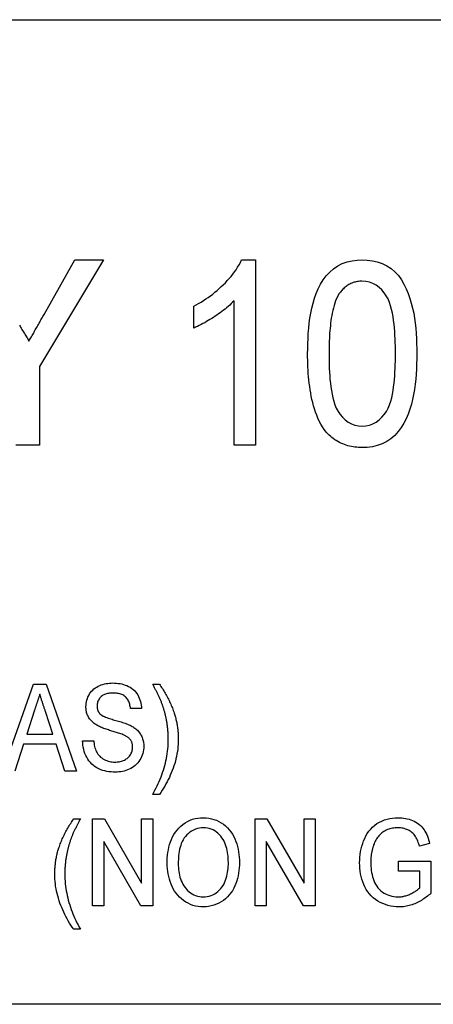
# Model space of a CAD drawing. Header units: millimetres. Extents: x 55 to 3742, y 83 to 332.
# Tile 12 of 14: x 353 to 360, y 312 to 329. Entities that reach past the tile are written whole.
import ezdxf

# ---------------------------------------------------------------- set-up
doc = ezdxf.new("R2010")
doc.units = ezdxf.units.MM
doc.layers.add('DETAIL', color=2, linetype='Continuous')

msp = doc.modelspace()

# ---------------------------------------------------------------- linework, layer by layer
at = {"layer": 'DETAIL'}
for p, q in [((325.768, 328.63), (377.091, 328.63)), ((354.414, 324.484), (353.307, 322.64)), ((353.387, 323.543), (353.921, 324.484)), ((353.921, 324.484), (354.414, 324.484)), ((356.802, 324.484), (357.04, 324.484)), ((357.04, 324.484), (357.04, 321.284)), ((355.973, 323.306), (355.973, 323.684)), ((356.671, 321.284), (356.671, 323.778)), ((353.307, 322.64), (353.307, 321.284)), ((353.307, 321.284), (352.896, 321.284)), ((357.04, 321.284), (356.671, 321.284)), ((352.675, 315.658), (353.205, 317.158)), ((353.205, 317.158), (353.421, 317.158)), ((353.421, 317.158), (353.95, 315.658)), ((355.264, 317.158), (355.38, 317.158)), ((355.072, 316.735), (354.88, 316.735)), ((353.222, 316.71), (353.087, 316.293)), ((353.538, 316.293), (353.411, 316.683)), ((353.087, 316.293), (353.538, 316.293)), ((353.03, 316.12), (352.88, 315.658)), ((353.595, 316.12), (353.03, 316.12)), ((353.745, 315.658), (353.595, 316.12)), ((354.053, 316.178), (354.245, 316.178)), ((353.95, 315.658), (353.745, 315.658)), ((355.38, 315.255), (355.264, 315.255)), ((353.899, 314.832), (354.014, 314.832)), ((354.226, 314.832), (354.429, 314.832)), ((354.226, 313.332), (354.226, 314.832)), ((354.429, 314.832), (355.072, 313.724)), ((355.072, 313.724), (355.072, 314.832)), ((355.072, 314.832), (355.264, 314.832)), ((355.264, 314.832), (355.264, 313.332)), ((357.034, 314.832), (357.237, 314.832)), ((357.034, 313.332), (357.034, 314.832)), ((357.237, 314.832), (357.88, 313.724)), ((357.88, 313.724), (357.88, 314.832)), ((357.88, 314.832), (358.072, 314.832)), ((358.072, 314.832), (358.072, 313.332)), ((355.061, 313.332), (354.418, 314.439)), ((354.418, 314.439), (354.418, 313.332)), ((357.869, 313.332), (357.226, 314.439)), ((357.226, 314.439), (357.226, 313.332)), ((360.05, 314.409), (359.874, 314.36)), ((359.514, 314.101), (360.072, 314.101)), ((359.514, 313.928), (359.514, 314.101)), ((360.072, 314.101), (360.072, 313.546)), ((359.88, 313.928), (359.514, 313.928)), ((359.88, 313.643), (359.88, 313.928)), ((354.418, 313.332), (354.226, 313.332)), ((355.264, 313.332), (355.061, 313.332)), ((357.226, 313.332), (357.034, 313.332)), ((358.072, 313.332), (357.869, 313.332)), ((354.014, 312.928), (353.899, 312.928)), ((377.091, 311.63), (325.768, 311.63))]:
    msp.add_line(p, q, dxfattribs=at)
at = {"layer": 'DETAIL', "flags": 128}
for points in [[(355.973, 323.684), (356.016, 323.708), (356.059, 323.732), (356.101, 323.756), (356.142, 323.782), (356.183, 323.808), (356.223, 323.836), (356.263, 323.865), (356.302, 323.894), (356.34, 323.924), (356.378, 323.956), (356.414, 323.988), (356.45, 324.021), (356.485, 324.055), (356.52, 324.089), (356.553, 324.125), (356.586, 324.161), (356.618, 324.198), (356.648, 324.236), (356.678, 324.275), (356.706, 324.314), (356.733, 324.355), (356.758, 324.397), (356.781, 324.44), (356.802, 324.484)], [(357.943, 322.862), (357.944, 322.95), (357.945, 323.039), (357.949, 323.127), (357.954, 323.215), (357.962, 323.302), (357.971, 323.39), (357.983, 323.477), (357.997, 323.564), (358.015, 323.65), (358.036, 323.736), (358.061, 323.82), (358.091, 323.903), (358.125, 323.984), (358.165, 324.063), (358.211, 324.138), (358.264, 324.209), (358.324, 324.273), (358.39, 324.331), (358.464, 324.38), (358.542, 324.419), (358.625, 324.449), (358.711, 324.469), (358.798, 324.481), (358.886, 324.484)], [(358.886, 324.484), (358.974, 324.48), (359.062, 324.469), (359.147, 324.448), (359.23, 324.418), (359.309, 324.379), (359.384, 324.332), (359.451, 324.275), (359.511, 324.211), (359.563, 324.14), (359.607, 324.063), (359.645, 323.984), (359.678, 323.902), (359.707, 323.819), (359.733, 323.735), (359.756, 323.65), (359.776, 323.564), (359.791, 323.477), (359.803, 323.39), (359.812, 323.302), (359.819, 323.215), (359.824, 323.127), (359.827, 323.039), (359.829, 322.95), (359.83, 322.862)], [(358.882, 324.115), (358.863, 324.114), (358.843, 324.113), (358.823, 324.112), (358.804, 324.109), (358.784, 324.106), (358.765, 324.101), (358.746, 324.096), (358.727, 324.09), (358.709, 324.083), (358.69, 324.075), (358.673, 324.066), (358.655, 324.057), (358.638, 324.046), (358.622, 324.036), (358.606, 324.024), (358.59, 324.012), (358.575, 323.999), (358.561, 323.986), (358.547, 323.972), (358.533, 323.957), (358.52, 323.942), (358.508, 323.927), (358.496, 323.911), (358.484, 323.896)], [(359.461, 322.864), (359.46, 322.928), (359.459, 322.992), (359.458, 323.056), (359.455, 323.119), (359.452, 323.183), (359.448, 323.247), (359.443, 323.311), (359.436, 323.374), (359.428, 323.438), (359.419, 323.501), (359.407, 323.564), (359.394, 323.627), (359.377, 323.688), (359.357, 323.749), (359.333, 323.808), (359.302, 323.864), (359.265, 323.917), (359.224, 323.965), (359.177, 324.009), (359.125, 324.047), (359.069, 324.077), (359.009, 324.098), (358.946, 324.111), (358.882, 324.115)], [(358.484, 323.896), (358.463, 323.857), (358.443, 323.818), (358.426, 323.777), (358.411, 323.735), (358.399, 323.693), (358.387, 323.651), (358.376, 323.608), (358.367, 323.565), (358.359, 323.522), (358.352, 323.478), (358.345, 323.435), (358.34, 323.391), (358.335, 323.347), (358.33, 323.303), (358.326, 323.26), (358.323, 323.216), (358.32, 323.172), (358.318, 323.128), (358.316, 323.084), (358.314, 323.04), (358.313, 322.996), (358.313, 322.952), (358.312, 322.908), (358.312, 322.864)], [(356.671, 323.778), (356.646, 323.753), (356.621, 323.728), (356.595, 323.704), (356.569, 323.68), (356.542, 323.657), (356.515, 323.635), (356.487, 323.613), (356.459, 323.591), (356.431, 323.57), (356.402, 323.55), (356.373, 323.53), (356.344, 323.51), (356.314, 323.491), (356.284, 323.472), (356.254, 323.453), (356.224, 323.435), (356.194, 323.417), (356.163, 323.399), (356.132, 323.382), (356.101, 323.366), (356.07, 323.35), (356.038, 323.335), (356.006, 323.32), (355.973, 323.306)], [(353.126, 323.08), (353.137, 323.1), (353.148, 323.119), (353.159, 323.138), (353.17, 323.157), (353.181, 323.176), (353.192, 323.196), (353.203, 323.215), (353.213, 323.234), (353.224, 323.254), (353.235, 323.273), (353.246, 323.292), (353.257, 323.311), (353.268, 323.33), (353.279, 323.35), (353.29, 323.369), (353.301, 323.388), (353.311, 323.408), (353.322, 323.427), (353.333, 323.446), (353.344, 323.465), (353.355, 323.485), (353.366, 323.504), (353.377, 323.523), (353.387, 323.543)], [(352.96, 323.357), (352.971, 323.339), (352.982, 323.32), (352.993, 323.302), (353.004, 323.283), (353.015, 323.265), (353.026, 323.246), (353.037, 323.228), (353.048, 323.21), (353.06, 323.191), (353.071, 323.173), (353.082, 323.154), (353.093, 323.136), (353.104, 323.117), (353.115, 323.099), (353.126, 323.08)], [(358.229, 321.552), (358.199, 321.6), (358.17, 321.648), (358.144, 321.698), (358.12, 321.75), (358.099, 321.803), (358.079, 321.856), (358.061, 321.91), (358.045, 321.964), (358.031, 322.019), (358.017, 322.074), (358.006, 322.129), (357.995, 322.185), (357.986, 322.241), (357.978, 322.297), (357.97, 322.353), (357.964, 322.41), (357.959, 322.466), (357.954, 322.523), (357.95, 322.579), (357.948, 322.636), (357.946, 322.692), (357.944, 322.749), (357.943, 322.806), (357.943, 322.862)], [(358.312, 322.864), (358.312, 322.8), (358.313, 322.736), (358.315, 322.672), (358.317, 322.609), (358.32, 322.545), (358.324, 322.481), (358.329, 322.418), (358.335, 322.354), (358.343, 322.291), (358.353, 322.228), (358.364, 322.165), (358.377, 322.103), (358.394, 322.041), (358.414, 321.98), (358.438, 321.921), (358.469, 321.866), (358.506, 321.814), (358.547, 321.765), (358.594, 321.722), (358.645, 321.683), (358.7, 321.652), (358.76, 321.63), (358.823, 321.617), (358.886, 321.612)], [(358.886, 321.612), (358.95, 321.617), (359.012, 321.63), (359.072, 321.653), (359.128, 321.683), (359.179, 321.721), (359.225, 321.766), (359.267, 321.814), (359.304, 321.866), (359.334, 321.922), (359.359, 321.981), (359.379, 322.041), (359.395, 322.103), (359.408, 322.165), (359.419, 322.228), (359.429, 322.291), (359.437, 322.354), (359.443, 322.418), (359.448, 322.481), (359.452, 322.545), (359.456, 322.609), (359.458, 322.672), (359.459, 322.736), (359.46, 322.8), (359.461, 322.864)], [(359.83, 322.862), (359.829, 322.774), (359.827, 322.686), (359.824, 322.598), (359.818, 322.511), (359.811, 322.423), (359.801, 322.335), (359.789, 322.248), (359.775, 322.161), (359.757, 322.075), (359.736, 321.99), (359.711, 321.905), (359.682, 321.822), (359.647, 321.741), (359.607, 321.663), (359.561, 321.588), (359.508, 321.518), (359.449, 321.453), (359.382, 321.396), (359.309, 321.347), (359.23, 321.308), (359.147, 321.278), (359.061, 321.258), (358.974, 321.246), (358.886, 321.243)], [(358.886, 321.243), (358.855, 321.244), (358.823, 321.246), (358.792, 321.248), (358.761, 321.251), (358.73, 321.255), (358.699, 321.26), (358.668, 321.267), (358.638, 321.275), (358.608, 321.284), (358.578, 321.294), (358.548, 321.305), (358.519, 321.317), (358.491, 321.331), (358.464, 321.346), (358.437, 321.362), (358.41, 321.379), (358.385, 321.397), (358.36, 321.417), (358.336, 321.437), (358.313, 321.458), (358.29, 321.48), (358.269, 321.503), (358.249, 321.527), (358.229, 321.552)], [(354.111, 316.767), (354.112, 316.796), (354.114, 316.825), (354.119, 316.854), (354.126, 316.882), (354.135, 316.909), (354.146, 316.936), (354.159, 316.963), (354.173, 316.988), (354.189, 317.012), (354.208, 317.035), (354.228, 317.056), (354.249, 317.075), (354.273, 317.092), (354.297, 317.108), (354.323, 317.122), (354.349, 317.134), (354.376, 317.145), (354.404, 317.154), (354.432, 317.161), (354.46, 317.167), (354.489, 317.172), (354.518, 317.175), (354.547, 317.177), (354.576, 317.178)], [(354.576, 317.178), (354.607, 317.177), (354.638, 317.175), (354.669, 317.172), (354.7, 317.167), (354.73, 317.161), (354.76, 317.153), (354.79, 317.143), (354.819, 317.132), (354.847, 317.119), (354.874, 317.104), (354.9, 317.086), (354.925, 317.067), (354.948, 317.046), (354.969, 317.023), (354.988, 316.999), (355.005, 316.973), (355.02, 316.945), (355.033, 316.917), (355.044, 316.888), (355.054, 316.858), (355.061, 316.828), (355.067, 316.797), (355.07, 316.766), (355.072, 316.735)], [(355.409, 316.861), (355.404, 316.874), (355.399, 316.887), (355.393, 316.899), (355.388, 316.912), (355.382, 316.925), (355.376, 316.937), (355.37, 316.95), (355.364, 316.962), (355.358, 316.974), (355.352, 316.987), (355.346, 316.999), (355.34, 317.011), (355.334, 317.024), (355.328, 317.036), (355.322, 317.048), (355.315, 317.061), (355.309, 317.073), (355.303, 317.085), (355.296, 317.097), (355.29, 317.11), (355.284, 317.122), (355.277, 317.134), (355.271, 317.146), (355.264, 317.158)], [(355.38, 317.158), (355.393, 317.139), (355.406, 317.12), (355.419, 317.1), (355.432, 317.08), (355.444, 317.061), (355.457, 317.041), (355.469, 317.021), (355.481, 317), (355.492, 316.98), (355.504, 316.96), (355.515, 316.939), (355.526, 316.918), (355.537, 316.897), (355.547, 316.876), (355.557, 316.855), (355.567, 316.834), (355.577, 316.813), (355.586, 316.791), (355.595, 316.769), (355.604, 316.748), (355.612, 316.726), (355.62, 316.704), (355.628, 316.682), (355.636, 316.659)], [(353.312, 316.985), (353.309, 316.974), (353.305, 316.962), (353.301, 316.951), (353.297, 316.939), (353.294, 316.928), (353.29, 316.916), (353.286, 316.905), (353.282, 316.894), (353.279, 316.882), (353.275, 316.871), (353.271, 316.859), (353.267, 316.848), (353.263, 316.836), (353.26, 316.825), (353.256, 316.813), (353.252, 316.802), (353.249, 316.79), (353.245, 316.779), (353.241, 316.767), (353.237, 316.756), (353.234, 316.744), (353.23, 316.733), (353.226, 316.721), (353.222, 316.71)], [(353.411, 316.683), (353.407, 316.696), (353.403, 316.709), (353.399, 316.721), (353.395, 316.734), (353.391, 316.746), (353.386, 316.759), (353.382, 316.772), (353.378, 316.784), (353.374, 316.797), (353.37, 316.809), (353.366, 316.822), (353.362, 316.834), (353.357, 316.847), (353.353, 316.86), (353.349, 316.872), (353.345, 316.885), (353.341, 316.897), (353.337, 316.91), (353.333, 316.923), (353.329, 316.935), (353.325, 316.948), (353.321, 316.96), (353.317, 316.973), (353.312, 316.985)], [(354.583, 317.005), (354.566, 317.004), (354.549, 317.004), (354.532, 317.003), (354.516, 317.001), (354.499, 316.998), (354.482, 316.995), (354.466, 316.991), (354.45, 316.986), (354.434, 316.98), (354.418, 316.973), (354.404, 316.965), (354.39, 316.956), (354.376, 316.945), (354.364, 316.933), (354.353, 316.921), (354.343, 316.908), (354.333, 316.893), (354.325, 316.879), (354.318, 316.863), (354.313, 316.847), (354.308, 316.831), (354.305, 316.814), (354.303, 316.798), (354.303, 316.781)], [(354.88, 316.735), (354.878, 316.754), (354.875, 316.773), (354.871, 316.791), (354.867, 316.81), (354.862, 316.828), (354.855, 316.845), (354.848, 316.863), (354.839, 316.879), (354.83, 316.896), (354.819, 316.911), (354.807, 316.925), (354.794, 316.939), (354.779, 316.951), (354.764, 316.961), (354.747, 316.971), (354.73, 316.979), (354.713, 316.985), (354.695, 316.991), (354.676, 316.996), (354.658, 316.999), (354.639, 317.002), (354.621, 317.003), (354.602, 317.004), (354.583, 317.005)], [(354.31, 316.443), (354.296, 316.451), (354.282, 316.46), (354.268, 316.469), (354.254, 316.479), (354.241, 316.489), (354.228, 316.5), (354.216, 316.511), (354.204, 316.523), (354.193, 316.536), (354.183, 316.549), (354.173, 316.562), (354.163, 316.576), (354.155, 316.591), (354.147, 316.605), (354.14, 316.621), (354.134, 316.636), (354.128, 316.652), (354.123, 316.668), (354.119, 316.684), (354.116, 316.7), (354.114, 316.717), (354.112, 316.734), (354.111, 316.75), (354.111, 316.767)], [(354.303, 316.781), (354.303, 316.775), (354.303, 316.769), (354.304, 316.763), (354.304, 316.757), (354.305, 316.751), (354.306, 316.745), (354.306, 316.739), (354.308, 316.733), (354.309, 316.727), (354.31, 316.721), (354.312, 316.716), (354.314, 316.71), (354.316, 316.704), (354.318, 316.699), (354.32, 316.693), (354.323, 316.688), (354.326, 316.682), (354.329, 316.677), (354.332, 316.672), (354.336, 316.667), (354.339, 316.662), (354.343, 316.658), (354.347, 316.653), (354.35, 316.648)], [(355.495, 316.576), (355.492, 316.588), (355.49, 316.6), (355.487, 316.613), (355.484, 316.625), (355.481, 316.637), (355.478, 316.649), (355.475, 316.661), (355.472, 316.673), (355.469, 316.685), (355.465, 316.697), (355.462, 316.709), (355.458, 316.721), (355.455, 316.733), (355.451, 316.744), (355.447, 316.756), (355.443, 316.768), (355.439, 316.78), (355.435, 316.792), (355.431, 316.803), (355.427, 316.815), (355.423, 316.826), (355.418, 316.838), (355.414, 316.85), (355.409, 316.861)], [(354.35, 316.648), (354.368, 316.633), (354.387, 316.62), (354.408, 316.608), (354.429, 316.598), (354.451, 316.589), (354.473, 316.58), (354.495, 316.572), (354.517, 316.565), (354.539, 316.558), (354.562, 316.551), (354.584, 316.544), (354.607, 316.538), (354.63, 316.532), (354.652, 316.525), (354.675, 316.518), (354.697, 316.512), (354.72, 316.505), (354.742, 316.498), (354.764, 316.49), (354.787, 316.482), (354.809, 316.474), (354.83, 316.466), (354.852, 316.457), (354.873, 316.447)], [(355.534, 316.207), (355.533, 316.222), (355.533, 316.238), (355.533, 316.253), (355.532, 316.269), (355.532, 316.284), (355.531, 316.3), (355.53, 316.315), (355.529, 316.331), (355.528, 316.346), (355.527, 316.361), (355.526, 316.377), (355.524, 316.392), (355.522, 316.408), (355.52, 316.423), (355.518, 316.439), (355.516, 316.454), (355.514, 316.469), (355.512, 316.485), (355.509, 316.5), (355.506, 316.515), (355.504, 316.53), (355.501, 316.546), (355.498, 316.561), (355.495, 316.576)], [(355.636, 316.659), (355.642, 316.641), (355.647, 316.623), (355.652, 316.604), (355.658, 316.586), (355.662, 316.567), (355.667, 316.549), (355.671, 316.53), (355.676, 316.512), (355.679, 316.493), (355.683, 316.474), (355.686, 316.455), (355.689, 316.436), (355.692, 316.417), (355.695, 316.398), (355.697, 316.379), (355.699, 316.36), (355.701, 316.341), (355.702, 316.322), (355.704, 316.303), (355.705, 316.284), (355.706, 316.265), (355.706, 316.246), (355.706, 316.227), (355.707, 316.207)], [(354.773, 316.277), (354.754, 316.285), (354.735, 316.292), (354.715, 316.299), (354.696, 316.306), (354.676, 316.312), (354.657, 316.319), (354.637, 316.325), (354.618, 316.331), (354.598, 316.337), (354.579, 316.343), (354.559, 316.349), (354.539, 316.354), (354.52, 316.36), (354.5, 316.367), (354.481, 316.373), (354.461, 316.379), (354.442, 316.386), (354.422, 316.393), (354.403, 316.4), (354.384, 316.408), (354.365, 316.416), (354.347, 316.424), (354.328, 316.433), (354.31, 316.443)], [(354.873, 316.447), (354.891, 316.438), (354.907, 316.429), (354.924, 316.419), (354.94, 316.409), (354.955, 316.398), (354.971, 316.386), (354.985, 316.374), (354.999, 316.361), (355.013, 316.347), (355.025, 316.333), (355.037, 316.318), (355.049, 316.302), (355.059, 316.286), (355.068, 316.269), (355.076, 316.252), (355.084, 316.234), (355.09, 316.216), (355.096, 316.198), (355.101, 316.179), (355.104, 316.161), (355.107, 316.142), (355.109, 316.123), (355.11, 316.103), (355.111, 316.084)], [(354.918, 316.074), (354.918, 316.085), (354.917, 316.096), (354.916, 316.107), (354.914, 316.118), (354.912, 316.129), (354.909, 316.14), (354.905, 316.15), (354.901, 316.16), (354.896, 316.17), (354.891, 316.18), (354.885, 316.189), (354.878, 316.198), (354.871, 316.207), (354.864, 316.215), (354.856, 316.223), (354.848, 316.23), (354.839, 316.237), (354.83, 316.244), (354.821, 316.25), (354.812, 316.256), (354.802, 316.261), (354.792, 316.267), (354.782, 316.272), (354.773, 316.277)], [(355.264, 315.255), (355.284, 315.291), (355.304, 315.328), (355.323, 315.365), (355.342, 315.402), (355.359, 315.44), (355.376, 315.478), (355.392, 315.517), (355.408, 315.555), (355.422, 315.594), (355.436, 315.634), (355.449, 315.673), (355.461, 315.713), (355.473, 315.753), (355.483, 315.794), (355.493, 315.834), (355.501, 315.875), (355.509, 315.916), (355.515, 315.957), (355.521, 315.999), (355.526, 316.04), (355.529, 316.082), (355.531, 316.123), (355.533, 316.165), (355.534, 316.207)], [(355.707, 316.207), (355.706, 316.165), (355.704, 316.122), (355.701, 316.08), (355.697, 316.037), (355.691, 315.995), (355.684, 315.953), (355.676, 315.911), (355.667, 315.869), (355.656, 315.828), (355.645, 315.787), (355.631, 315.746), (355.617, 315.706), (355.602, 315.666), (355.586, 315.627), (355.569, 315.588), (355.552, 315.549), (355.533, 315.51), (355.514, 315.472), (355.494, 315.435), (355.473, 315.398), (355.451, 315.361), (355.428, 315.325), (355.404, 315.289), (355.38, 315.255)], [(354.619, 315.639), (354.582, 315.64), (354.546, 315.642), (354.509, 315.646), (354.473, 315.651), (354.437, 315.659), (354.401, 315.668), (354.367, 315.68), (354.333, 315.695), (354.3, 315.712), (354.269, 315.731), (354.239, 315.753), (354.212, 315.778), (354.187, 315.804), (354.163, 315.833), (354.143, 315.863), (354.124, 315.895), (354.108, 315.928), (354.093, 315.962), (354.081, 315.997), (354.072, 316.032), (354.064, 316.068), (354.058, 316.104), (354.054, 316.141), (354.053, 316.178)], [(354.245, 316.178), (354.248, 316.154), (354.251, 316.13), (354.255, 316.106), (354.26, 316.083), (354.266, 316.059), (354.274, 316.036), (354.282, 316.014), (354.292, 315.992), (354.303, 315.971), (354.317, 315.95), (354.331, 315.931), (354.348, 315.914), (354.365, 315.897), (354.385, 315.883), (354.405, 315.869), (354.425, 315.857), (354.447, 315.846), (354.469, 315.837), (354.492, 315.829), (354.515, 315.823), (354.539, 315.818), (354.563, 315.815), (354.587, 315.813), (354.611, 315.812)], [(354.611, 315.812), (354.63, 315.813), (354.649, 315.814), (354.667, 315.816), (354.686, 315.819), (354.704, 315.823), (354.723, 315.827), (354.741, 315.833), (354.758, 315.84), (354.775, 315.848), (354.792, 315.856), (354.808, 315.866), (354.823, 315.877), (354.838, 315.889), (354.851, 315.902), (354.864, 315.917), (354.875, 315.932), (354.885, 315.948), (354.893, 315.965), (354.901, 315.982), (354.907, 316), (354.912, 316.018), (354.915, 316.036), (354.917, 316.055), (354.918, 316.074)], [(355.111, 316.084), (355.109, 316.053), (355.106, 316.023), (355.101, 315.992), (355.093, 315.962), (355.084, 315.933), (355.072, 315.904), (355.059, 315.876), (355.043, 315.85), (355.026, 315.824), (355.007, 315.8), (354.986, 315.777), (354.963, 315.756), (354.939, 315.737), (354.913, 315.719), (354.887, 315.704), (354.859, 315.69), (354.831, 315.677), (354.802, 315.667), (354.772, 315.658), (354.742, 315.651), (354.712, 315.646), (354.681, 315.642), (354.65, 315.64), (354.619, 315.639)], [(355.514, 314.062), (355.515, 314.109), (355.517, 314.156), (355.521, 314.203), (355.527, 314.25), (355.535, 314.296), (355.545, 314.343), (355.557, 314.388), (355.572, 314.433), (355.589, 314.477), (355.609, 314.52), (355.632, 314.561), (355.658, 314.6), (355.686, 314.638), (355.718, 314.673), (355.752, 314.706), (355.788, 314.737), (355.826, 314.764), (355.867, 314.788), (355.91, 314.807), (355.954, 314.824), (356, 314.836), (356.046, 314.844), (356.093, 314.849), (356.14, 314.851)], [(356.14, 314.851), (356.187, 314.849), (356.233, 314.844), (356.278, 314.835), (356.323, 314.823), (356.366, 314.807), (356.408, 314.787), (356.449, 314.764), (356.487, 314.738), (356.523, 314.709), (356.557, 314.677), (356.588, 314.643), (356.616, 314.606), (356.642, 314.568), (356.665, 314.527), (356.685, 314.486), (356.703, 314.443), (356.718, 314.399), (356.731, 314.355), (356.742, 314.309), (356.75, 314.264), (356.756, 314.218), (356.761, 314.172), (356.764, 314.126), (356.764, 314.079)], [(358.841, 314.074), (358.842, 314.122), (358.845, 314.17), (358.851, 314.218), (358.858, 314.266), (358.868, 314.313), (358.88, 314.359), (358.894, 314.405), (358.91, 314.45), (358.929, 314.495), (358.95, 314.538), (358.974, 314.579), (359.002, 314.619), (359.032, 314.656), (359.065, 314.691), (359.102, 314.722), (359.141, 314.75), (359.182, 314.774), (359.225, 314.795), (359.27, 314.813), (359.316, 314.827), (359.363, 314.838), (359.41, 314.845), (359.458, 314.849), (359.506, 314.851)], [(359.506, 314.851), (359.538, 314.85), (359.57, 314.848), (359.602, 314.845), (359.634, 314.839), (359.665, 314.833), (359.696, 314.825), (359.727, 314.815), (359.757, 314.803), (359.786, 314.79), (359.814, 314.774), (359.841, 314.757), (359.867, 314.739), (359.892, 314.718), (359.915, 314.695), (359.935, 314.671), (359.954, 314.645), (359.971, 314.618), (359.987, 314.59), (360.001, 314.561), (360.013, 314.531), (360.024, 314.501), (360.033, 314.471), (360.042, 314.44), (360.05, 314.409)], [(353.643, 314.332), (353.651, 314.355), (353.659, 314.377), (353.667, 314.399), (353.675, 314.421), (353.684, 314.442), (353.693, 314.464), (353.702, 314.486), (353.712, 314.507), (353.722, 314.528), (353.732, 314.549), (353.742, 314.57), (353.753, 314.591), (353.764, 314.612), (353.775, 314.633), (353.786, 314.653), (353.798, 314.673), (353.81, 314.694), (353.822, 314.714), (353.834, 314.734), (353.847, 314.754), (353.86, 314.773), (353.873, 314.793), (353.886, 314.812), (353.899, 314.832)], [(354.014, 314.832), (354.008, 314.82), (354.002, 314.807), (353.995, 314.795), (353.989, 314.783), (353.983, 314.771), (353.976, 314.759), (353.97, 314.747), (353.964, 314.735), (353.958, 314.723), (353.951, 314.71), (353.945, 314.698), (353.939, 314.686), (353.933, 314.674), (353.927, 314.662), (353.921, 314.649), (353.915, 314.637), (353.909, 314.625), (353.903, 314.612), (353.898, 314.6), (353.892, 314.588), (353.886, 314.575), (353.881, 314.563), (353.876, 314.55), (353.87, 314.537)], [(356.141, 314.678), (356.106, 314.676), (356.071, 314.672), (356.036, 314.664), (356.002, 314.653), (355.97, 314.639), (355.938, 314.622), (355.909, 314.602), (355.881, 314.58), (355.855, 314.556), (355.831, 314.53), (355.809, 314.502), (355.79, 314.472), (355.773, 314.441), (355.759, 314.408), (355.748, 314.375), (355.738, 314.341), (355.729, 314.306), (355.723, 314.271), (355.718, 314.236), (355.713, 314.201), (355.71, 314.166), (355.708, 314.13), (355.707, 314.095), (355.707, 314.059)], [(356.572, 314.081), (356.571, 314.115), (356.57, 314.149), (356.567, 314.184), (356.564, 314.218), (356.559, 314.252), (356.552, 314.285), (356.544, 314.319), (356.535, 314.352), (356.524, 314.385), (356.511, 314.416), (356.497, 314.448), (356.48, 314.478), (356.461, 314.506), (356.441, 314.534), (356.418, 314.559), (356.393, 314.583), (356.366, 314.605), (356.338, 314.624), (356.307, 314.64), (356.276, 314.654), (356.243, 314.664), (356.21, 314.672), (356.176, 314.676), (356.141, 314.678)], [(359.502, 314.678), (359.479, 314.677), (359.456, 314.676), (359.434, 314.674), (359.411, 314.671), (359.388, 314.666), (359.366, 314.661), (359.344, 314.654), (359.322, 314.646), (359.301, 314.637), (359.281, 314.626), (359.261, 314.615), (359.241, 314.602), (359.223, 314.588), (359.205, 314.574), (359.189, 314.558), (359.173, 314.541), (359.159, 314.523), (359.146, 314.504), (359.133, 314.485), (359.121, 314.465), (359.11, 314.445), (359.1, 314.424), (359.091, 314.403), (359.083, 314.381)], [(359.874, 314.36), (359.868, 314.382), (359.862, 314.403), (359.855, 314.424), (359.847, 314.445), (359.839, 314.466), (359.83, 314.487), (359.82, 314.507), (359.809, 314.526), (359.797, 314.544), (359.783, 314.562), (359.768, 314.578), (359.751, 314.593), (359.733, 314.607), (359.715, 314.62), (359.696, 314.631), (359.676, 314.641), (359.655, 314.65), (359.634, 314.657), (359.613, 314.664), (359.591, 314.669), (359.569, 314.673), (359.547, 314.676), (359.525, 314.677), (359.502, 314.678)], [(353.87, 314.537), (353.866, 314.526), (353.861, 314.514), (353.857, 314.503), (353.853, 314.491), (353.848, 314.479), (353.844, 314.468), (353.84, 314.456), (353.836, 314.444), (353.832, 314.432), (353.828, 314.42), (353.825, 314.409), (353.821, 314.397), (353.817, 314.385), (353.814, 314.373), (353.81, 314.361), (353.807, 314.349), (353.804, 314.337), (353.801, 314.325), (353.798, 314.313), (353.795, 314.301), (353.792, 314.289), (353.789, 314.277), (353.787, 314.264), (353.784, 314.252)], [(353.572, 313.881), (353.572, 313.9), (353.573, 313.919), (353.573, 313.938), (353.574, 313.957), (353.575, 313.976), (353.576, 313.995), (353.578, 314.014), (353.58, 314.033), (353.582, 314.052), (353.584, 314.071), (353.587, 314.09), (353.59, 314.109), (353.593, 314.128), (353.596, 314.147), (353.599, 314.166), (353.603, 314.185), (353.607, 314.203), (353.612, 314.222), (353.616, 314.241), (353.621, 314.259), (353.626, 314.278), (353.632, 314.296), (353.637, 314.314), (353.643, 314.332)], [(359.083, 314.381), (359.079, 314.369), (359.075, 314.357), (359.071, 314.345), (359.067, 314.333), (359.064, 314.321), (359.061, 314.309), (359.058, 314.296), (359.055, 314.284), (359.052, 314.271), (359.05, 314.259), (359.047, 314.246), (359.045, 314.234), (359.043, 314.221), (359.042, 314.209), (359.04, 314.196), (359.039, 314.184), (359.037, 314.171), (359.036, 314.158), (359.036, 314.146), (359.035, 314.133), (359.035, 314.12), (359.034, 314.108), (359.034, 314.095), (359.034, 314.082)], [(353.784, 314.252), (353.781, 314.237), (353.778, 314.222), (353.775, 314.206), (353.772, 314.191), (353.77, 314.175), (353.767, 314.16), (353.765, 314.144), (353.763, 314.129), (353.76, 314.114), (353.758, 314.098), (353.757, 314.082), (353.755, 314.067), (353.753, 314.051), (353.752, 314.036), (353.751, 314.02), (353.749, 314.005), (353.748, 313.989), (353.748, 313.973), (353.747, 313.958), (353.746, 313.942), (353.746, 313.927), (353.746, 313.911), (353.745, 313.895), (353.745, 313.88)], [(356.139, 313.312), (356.094, 313.314), (356.049, 313.319), (356.004, 313.327), (355.96, 313.339), (355.918, 313.355), (355.876, 313.374), (355.837, 313.396), (355.799, 313.421), (355.763, 313.449), (355.73, 313.48), (355.699, 313.513), (355.67, 313.549), (355.644, 313.586), (355.621, 313.625), (355.601, 313.665), (355.582, 313.707), (355.567, 313.75), (355.552, 313.793), (355.541, 313.837), (355.531, 313.881), (355.524, 313.926), (355.519, 313.971), (355.515, 314.016), (355.514, 314.062)], [(355.707, 314.059), (355.707, 314.026), (355.709, 313.992), (355.711, 313.959), (355.716, 313.926), (355.721, 313.893), (355.727, 313.86), (355.735, 313.827), (355.745, 313.795), (355.757, 313.764), (355.771, 313.733), (355.786, 313.704), (355.804, 313.675), (355.823, 313.648), (355.844, 313.622), (355.867, 313.597), (355.892, 313.575), (355.918, 313.554), (355.946, 313.536), (355.976, 313.52), (356.007, 313.507), (356.039, 313.498), (356.072, 313.491), (356.105, 313.487), (356.139, 313.485)], [(356.139, 313.485), (356.173, 313.487), (356.207, 313.491), (356.241, 313.498), (356.274, 313.508), (356.305, 313.521), (356.336, 313.538), (356.364, 313.557), (356.391, 313.578), (356.416, 313.602), (356.44, 313.627), (356.461, 313.655), (356.48, 313.683), (356.497, 313.713), (356.512, 313.744), (356.525, 313.776), (356.536, 313.809), (356.545, 313.842), (356.553, 313.875), (356.559, 313.909), (356.564, 313.943), (356.568, 313.978), (356.57, 314.012), (356.572, 314.046), (356.572, 314.081)], [(356.764, 314.079), (356.764, 314.033), (356.761, 313.987), (356.756, 313.941), (356.75, 313.895), (356.741, 313.85), (356.73, 313.805), (356.717, 313.76), (356.702, 313.717), (356.684, 313.674), (356.664, 313.633), (356.641, 313.592), (356.616, 313.554), (356.587, 313.518), (356.556, 313.483), (356.522, 313.452), (356.486, 313.424), (356.447, 313.398), (356.407, 313.376), (356.365, 313.357), (356.321, 313.341), (356.277, 313.328), (356.231, 313.319), (356.186, 313.314), (356.139, 313.312)], [(359.521, 313.312), (359.473, 313.314), (359.425, 313.318), (359.378, 313.326), (359.331, 313.337), (359.286, 313.351), (359.241, 313.368), (359.198, 313.388), (359.156, 313.412), (359.116, 313.438), (359.078, 313.468), (359.043, 313.501), (359.011, 313.536), (358.982, 313.575), (358.956, 313.615), (358.933, 313.657), (358.913, 313.7), (358.896, 313.745), (358.881, 313.791), (358.868, 313.837), (358.858, 313.884), (358.851, 313.931), (358.845, 313.979), (358.842, 314.026), (358.841, 314.074)], [(359.034, 314.082), (359.034, 314.046), (359.036, 314.011), (359.038, 313.975), (359.042, 313.939), (359.048, 313.904), (359.055, 313.869), (359.063, 313.834), (359.073, 313.8), (359.086, 313.766), (359.1, 313.733), (359.117, 313.702), (359.136, 313.671), (359.157, 313.642), (359.181, 313.616), (359.207, 313.591), (359.235, 313.569), (359.265, 313.55), (359.297, 313.533), (359.33, 313.519), (359.364, 313.507), (359.398, 313.497), (359.433, 313.491), (359.469, 313.487), (359.505, 313.485)], [(353.899, 312.928), (353.874, 312.962), (353.85, 312.998), (353.827, 313.034), (353.806, 313.07), (353.784, 313.107), (353.764, 313.145), (353.745, 313.183), (353.727, 313.222), (353.709, 313.261), (353.692, 313.3), (353.676, 313.339), (353.661, 313.379), (353.647, 313.419), (353.634, 313.46), (353.622, 313.501), (353.612, 313.542), (353.602, 313.584), (353.594, 313.626), (353.587, 313.668), (353.582, 313.71), (353.578, 313.753), (353.575, 313.795), (353.573, 313.838), (353.572, 313.881)], [(353.745, 313.88), (353.746, 313.838), (353.747, 313.796), (353.75, 313.755), (353.753, 313.713), (353.758, 313.672), (353.764, 313.63), (353.77, 313.589), (353.778, 313.548), (353.786, 313.507), (353.796, 313.467), (353.806, 313.426), (353.817, 313.386), (353.83, 313.346), (353.843, 313.307), (353.856, 313.268), (353.871, 313.229), (353.886, 313.19), (353.903, 313.151), (353.92, 313.113), (353.937, 313.075), (353.956, 313.038), (353.975, 313.001), (353.994, 312.964), (354.014, 312.928)], [(359.505, 313.485), (359.522, 313.486), (359.54, 313.487), (359.557, 313.488), (359.574, 313.49), (359.591, 313.493), (359.608, 313.497), (359.625, 313.501), (359.642, 313.505), (359.658, 313.51), (359.675, 313.516), (359.691, 313.523), (359.707, 313.53), (359.723, 313.537), (359.738, 313.545), (359.754, 313.553), (359.769, 313.561), (359.784, 313.57), (359.799, 313.579), (359.813, 313.588), (359.827, 313.598), (359.841, 313.608), (359.855, 313.62), (359.867, 313.631), (359.88, 313.643)], [(360.072, 313.546), (360.053, 313.529), (360.033, 313.513), (360.014, 313.497), (359.993, 313.481), (359.973, 313.466), (359.952, 313.452), (359.93, 313.438), (359.909, 313.424), (359.887, 313.411), (359.864, 313.399), (359.841, 313.388), (359.818, 313.377), (359.795, 313.367), (359.771, 313.358), (359.747, 313.349), (359.722, 313.342), (359.698, 313.335), (359.673, 313.329), (359.648, 313.324), (359.623, 313.32), (359.597, 313.316), (359.572, 313.314), (359.547, 313.313), (359.521, 313.312)]]:
    msp.add_lwpolyline(points, dxfattribs=at)

doc.saveas('drawing.dxf')
